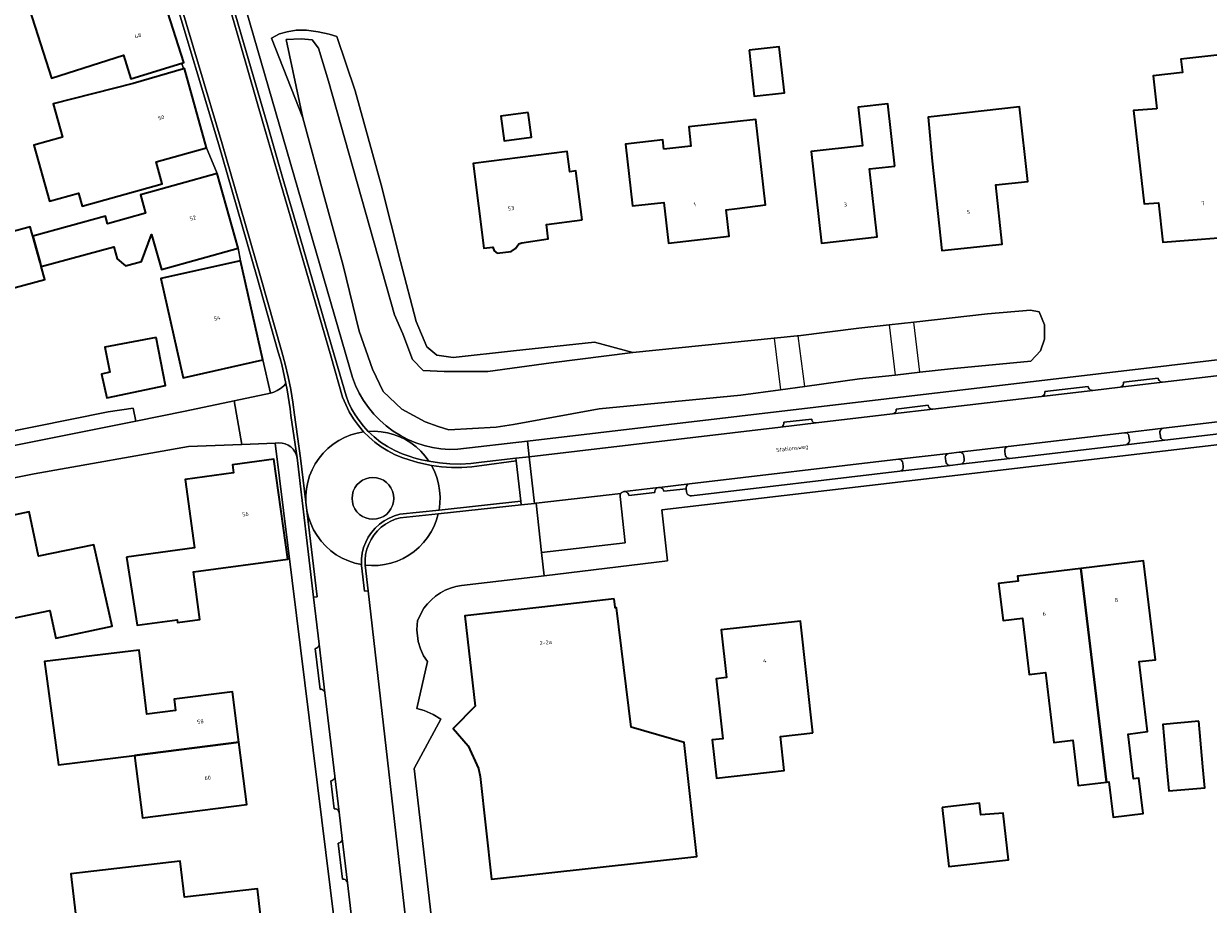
# Model space of a CAD drawing. Header units: metres. Extents: x 229229 to 231729, y 593167 to 595667.
# Tile 55 of 256: x 230175 to 230308, y 594217 to 594316. Entities that reach past the tile are written whole.
import ezdxf
from ezdxf.enums import TextEntityAlignment as Align

# ---------------------------------------------------------------- set-up
doc = ezdxf.new("R2010")
doc.units = ezdxf.units.M
for name, color, linetype, lineweight in [('B-WE-GR-GROENVOORZIENING-GV', 80, 'Continuous', 18), ('B-WE-KW-KUNSTWERK_DEK-GV', 170, 'Continuous', 18), ('B-WE-OG-BEBOUWING-GV', 7, 'Continuous', 35), ('B-WE-OG-BEBOUWING-T18', 10, 'Continuous', 18), ('B-WE-OG-TERREIN_ERF-GV', 7, 'Continuous', 18), ('B-WE-OG-TOPOGRAFIE-T18', 10, 'Continuous', 18), ('B-WE-OG-WATER-GV', 130, 'Continuous', 18), ('B-WE-OG-WATER_SLOOT-GV', 120, 'Continuous', 18), ('B-WE-VH-VERHARDING_GESLOTEN-GV', 252, 'Continuous', 18), ('B-WE-VH-VERHARDING_OPEN-GV', 252, 'Continuous', 18)]:
    doc.layers.add(name, color=color, linetype=linetype, lineweight=lineweight)
doc.styles.add('NLCS-ISO-M250-T18', font='NLCS-ISO.ttf', dxfattribs={"height": 0.45})

msp = doc.modelspace()

# ---------------------------------------------------------------- linework, layer by layer
at = {"layer": 'B-WE-GR-GROENVOORZIENING-GV'}
for points in [[(230318.016, 594270.524), (230318.157, 594270.572), (230318.276, 594270.661), (230318.362, 594270.782), (230318.407, 594270.924), (230318.405, 594271.073), (230318.362, 594271.435), (230318.329, 594271.58), (230318.253, 594271.708), (230318.142, 594271.806), (230318.005, 594271.865), (230317.857, 594271.879), (230303.138, 594270.149), (230302.997, 594270.101), (230302.878, 594270.012), (230302.792, 594269.891), (230302.748, 594269.749), (230302.75, 594269.6), (230302.792, 594269.238), (230302.825, 594269.093), (230302.901, 594268.965), (230303.013, 594268.866), (230303.15, 594268.808), (230303.298, 594268.794)], [(230298.913, 594268.278), (230299.054, 594268.326), (230299.173, 594268.415), (230299.259, 594268.536), (230299.303, 594268.678), (230299.301, 594268.827), (230299.258, 594269.189), (230299.226, 594269.334), (230299.15, 594269.462), (230299.038, 594269.561), (230298.901, 594269.62), (230298.753, 594269.633), (230285.669, 594268.095), (230285.528, 594268.047), (230285.409, 594267.958), (230285.323, 594267.837), (230285.279, 594267.695), (230285.281, 594267.546), (230285.323, 594267.184), (230285.356, 594267.039), (230285.432, 594266.911), (230285.544, 594266.813), (230285.681, 594266.754), (230285.829, 594266.74)], [(230273.453, 594265.285), (230273.594, 594265.333), (230273.713, 594265.422), (230273.799, 594265.543), (230273.844, 594265.685), (230273.842, 594265.834), (230273.799, 594266.196), (230273.767, 594266.341), (230273.691, 594266.469), (230273.579, 594266.568), (230273.442, 594266.627), (230273.294, 594266.64), (230249.783, 594263.877), (230249.642, 594263.829), (230249.523, 594263.74), (230249.437, 594263.619), (230249.392, 594263.477), (230249.394, 594263.328), (230249.437, 594262.966), (230249.479, 594262.815), (230249.566, 594262.685), (230249.689, 594262.588), (230249.836, 594262.533), (230249.992, 594262.527)], [(230280.653, 594267.002), (230280.62, 594267.147), (230280.544, 594267.275), (230280.432, 594267.374), (230280.295, 594267.432), (230280.147, 594267.446), (230278.972, 594267.308), (230278.831, 594267.26), (230278.712, 594267.171), (230278.626, 594267.05), (230278.582, 594266.908), (230278.584, 594266.759), (230278.626, 594266.397), (230278.659, 594266.252), (230278.735, 594266.124), (230278.847, 594266.025), (230278.984, 594265.967), (230279.132, 594265.953), (230280.307, 594266.091), (230280.448, 594266.139), (230280.567, 594266.228), (230280.653, 594266.349), (230280.697, 594266.491), (230280.695, 594266.64)]]:
    msp.add_lwpolyline(points, close=True, dxfattribs=at)
at = {"layer": 'B-WE-KW-KUNSTWERK_DEK-GV'}
for points in [[(230275.698, 594276.433), (230275.034, 594282.081), (230272.258, 594281.769), (230272.922, 594276.123)], [(230262.758, 594274.839), (230262.03, 594280.54), (230261.9, 594280.524), (230259.3, 594280.262), (230260.039, 594274.471)]]:
    msp.add_lwpolyline(points, close=True, dxfattribs=at)
at = {"layer": 'B-WE-OG-BEBOUWING-GV'}
for points in [[(230192.622, 594311.227), (230192.859, 594311.3), (230190.148, 594319.757), (230190.135, 594319.753), (230184.681, 594318.005), (230183.997, 594320.167), (230175.487, 594317.245), (230177.962, 594309.537), (230186.06, 594312.129), (230186.878, 594309.451)], [(230256.49, 594312.664), (230257.077, 594307.496), (230260.477, 594307.883), (230259.89, 594313.051)], [(230302.398, 594306.09), (230299.778, 594305.894), (230300.951, 594295.369), (230302.589, 594295.495), (230303.076, 594291.076), (230312.722, 594291.827), (230311.044, 594306.817), (230310.767, 594306.797), (230310.44, 594309.716), (230310.159, 594312.222), (230305.108, 594311.656), (230305.274, 594310.173), (230301.982, 594309.804)], [(230192.809, 594310.585), (230187.156, 594308.942), (230178.141, 594306.648), (230179.186, 594302.898), (230175.946, 594302.001), (230177.71, 594295.671), (230180.992, 594296.578), (230181.397, 594295.126), (230190.422, 594297.623), (230189.728, 594300.115), (230195.403, 594301.69), (230192.919, 594310.617)], [(230272.914, 594299.628), (230272.125, 594306.63), (230268.764, 594306.258), (230269.252, 594301.927), (230263.485, 594301.289), (230264.638, 594290.976), (230270.896, 594291.668), (230270.042, 594299.31)], [(230231.631, 594305.667), (230228.538, 594305.259), (230228.903, 594302.489), (230231.996, 594302.897)], [(230277.107, 594300.18), (230278.184, 594290.118), (230284.992, 594290.842), (230284.28, 594297.503), (230287.872, 594297.906), (230286.936, 594306.294), (230276.662, 594305.148)], [(230246.877, 594301.531), (230246.758, 594302.574), (230242.58, 594302.103), (230243.373, 594295.145), (230246.884, 594295.541), (230247.403, 594290.956), (230254.234, 594291.727), (230253.895, 594294.702), (230255.151, 594294.844), (230258.325, 594295.257), (230257.257, 594304.882), (230249.705, 594304.044), (230249.946, 594301.872)], [(230237.71, 594293.568), (230236.994, 594299.091), (230236.312, 594299.002), (230236.016, 594301.273), (230225.41, 594299.906), (230226.619, 594290.396), (230227.62, 594290.525), (230227.798, 594290.093), (230228.112, 594289.821), (230229.713, 594290.023), (230230.201, 594290.361), (230230.564, 594290.871), (230230.904, 594290.977), (230233.881, 594291.436), (230233.675, 594293.047)], [(230184.262, 594293.145), (230184.029, 594293.99), (230175.84, 594291.749), (230176.661, 594288.778), (230176.786, 594288.325), (230184.975, 594290.561), (230185.354, 594289.189), (230186.282, 594288.397), (230188.069, 594288.893), (230189.223, 594291.933), (230190.333, 594287.993), (230198.966, 594290.413), (230196.6, 594298.812), (230187.967, 594296.39), (230188.542, 594294.351)], [(230176.661, 594288.778), (230175.84, 594291.749), (230175.74, 594292.114), (230175.55, 594292.809), (230175.288, 594292.737), (230170.841, 594291.52), (230171.944, 594287.488), (230172.466, 594285.579), (230177.184, 594286.875), (230176.786, 594288.325)], [(230199.231, 594288.984), (230190.255, 594286.971), (230192.781, 594275.82), (230201.756, 594277.815)], [(230189.751, 594280.344), (230183.942, 594279.259), (230184.504, 594276.458), (230183.578, 594276.211), (230184.167, 594273.538), (230190.772, 594274.934)], [(230186.386, 594255.635), (230187.576, 594247.967), (230192.112, 594248.579), (230192.152, 594248.28), (230194.648, 594248.617), (230193.925, 594253.978), (230204.538, 594255.409), (230202.962, 594266.647), (230198.318, 594266.021), (230198.44, 594265.114), (230193.009, 594264.382), (230194.049, 594256.668)], [(230172.213, 594248.454), (230177.763, 594249.623), (230178.42, 594246.504), (230184.795, 594247.848), (230182.704, 594257.001), (230176.471, 594255.752), (230175.421, 594260.735), (230171.194, 594259.844), (230169.913, 594261.06), (230164.26, 594259.869), (230166.549, 594249.007), (230170.707, 594249.884)], [(230293.833, 594254.349), (230296.715, 594230.307), (230297.001, 594230.342), (230297.477, 594226.363), (230300.841, 594226.765), (230300.365, 594230.744), (230299.763, 594230.672), (230299.158, 594235.727), (230301.355, 594235.99), (230300.412, 594243.874), (230302.227, 594244.091), (230300.898, 594255.194)], [(230296.715, 594230.307), (230293.833, 594254.349), (230286.707, 594253.496), (230286.775, 594252.93), (230284.579, 594252.667), (230285.077, 594248.507), (230287.273, 594248.77), (230288.033, 594242.414), (230289.853, 594242.631), (230290.794, 594234.767), (230292.925, 594235.022), (230293.535, 594229.927)], [(230241.302, 594250.933), (230233.137, 594250), (230224.474, 594249.01), (230225.634, 594238.857), (230223.18, 594236.363), (230224.841, 594234.399), (230226.007, 594231.847), (230226.226, 594230.945), (230227.471, 594219.387), (230250.619, 594221.958), (230249.196, 594234.769), (230243.219, 594236.49), (230241.557, 594249.927), (230241.428, 594249.911), (230241.417, 594250)], [(230263.66, 594235.851), (230262.259, 594248.434), (230253.349, 594247.442), (230253.946, 594242.076), (230252.769, 594241.945), (230253.522, 594235.184), (230252.349, 594235.054), (230252.827, 594230.761), (230260.442, 594231.609), (230260.015, 594235.446)], [(230187.3, 594233.321), (230199.047, 594234.799), (230198.314, 594240.488), (230191.747, 594239.641), (230191.911, 594238.369), (230188.696, 594237.955), (230187.833, 594245.162), (230177.154, 594243.883), (230178.718, 594232.241)], [(230307.131, 594237.157), (230303.073, 594236.799), (230303.526, 594231.686), (230303.735, 594229.318), (230307.793, 594229.676), (230307.584, 594232.044)], [(230187.3, 594233.321), (230188.207, 594226.28), (230199.95, 594227.794), (230199.047, 594234.799)], [(230278.217, 594227.457), (230278.966, 594220.819), (230285.677, 594221.554), (230285.083, 594226.805), (230282.586, 594226.635), (230282.431, 594227.942)], [(230191.684, 594204.24), (230202.616, 594205.507), (230201.131, 594218.317), (230192.923, 594217.365), (230192.452, 594221.43), (230180.125, 594220.008), (230181.199, 594210.743), (230190.801, 594211.856), (230191.089, 594209.371), (230188.088, 594209.023), (230188.683, 594203.892)]]:
    msp.add_lwpolyline(points, close=True, dxfattribs=at)
at = {"layer": 'B-WE-OG-TERREIN_ERF-GV'}
for points in [[(230198.716, 594321.232), (230211.833, 594275.854), (230212.178, 594274.954), (230212.594, 594274.085), (230213.079, 594273.253), (230213.629, 594272.462), (230214.242, 594271.719), (230214.913, 594271.027), (230215.638, 594270.392), (230216.411, 594269.818), (230217.229, 594269.308), (230218.084, 594268.866), (230218.973, 594268.494), (230219.889, 594268.195), (230220.827, 594267.972), (230221.779, 594267.825), (230222.74, 594267.755), (230223.703, 594267.763), (230231.538, 594268.686), (230440.944, 594293.341)], [(230170.841, 594291.52), (230175.288, 594292.737), (230175.55, 594292.809), (230175.74, 594292.114), (230175.84, 594291.749), (230184.029, 594293.99), (230184.262, 594293.145), (230188.542, 594294.351), (230187.967, 594296.39), (230196.6, 594298.812), (230195.403, 594301.69), (230189.728, 594300.115), (230190.422, 594297.623), (230181.397, 594295.126), (230180.992, 594296.578), (230177.71, 594295.671), (230175.946, 594302.001), (230179.186, 594302.898), (230178.141, 594306.648), (230187.156, 594308.942), (230192.809, 594310.585), (230192.622, 594311.227), (230186.878, 594309.451), (230186.06, 594312.129), (230177.962, 594309.537), (230175.487, 594317.245)], [(230126.441, 594260.298), (230184.314, 594271.986), (230187.131, 594272.39), (230187.457, 594270.945), (230192.998, 594272.063), (230198.506, 594273.199), (230202.604, 594274.063), (230201.756, 594277.815), (230192.781, 594275.82), (230190.255, 594286.971), (230199.231, 594288.984), (230198.966, 594290.413), (230190.333, 594287.993), (230189.223, 594291.933), (230188.069, 594288.893), (230186.282, 594288.397), (230185.354, 594289.189), (230184.975, 594290.561), (230176.786, 594288.325), (230177.184, 594286.875), (230172.466, 594285.579)], [(230441.401, 594283.772), (230246.676, 594260.953), (230247.299, 594255.194), (230233.418, 594253.543), (230224.108, 594252.436), (230223.483, 594252.321), (230222.874, 594252.142), (230222.286, 594251.902), (230221.726, 594251.602), (230221.2, 594251.245), (230220.713, 594250.837), (230220.271, 594250.381), (230219.879, 594249.881), (230219.143, 594248.509), (230219.088, 594247.449), (230219.224, 594246.131), (230219.478, 594245.296), (230219.833, 594244.511), (230220.293, 594243.874), (230219.066, 594238.611), (230219.892, 594238.369), (230220.931, 594237.923), (230221.764, 594237.381), (230218.772, 594231.855), (230221.322, 594209.774)], [(230173.553, 594196.865), (230197.414, 594199.908), (230210.054, 594201.356), (230210.508, 594201.153), (230211.494, 594197.403), (230212.213, 594197.493), (230213.133, 594197.593), (230213.719, 594198.338), (230213.235, 594202.397), (230212.52, 594202.964), (230211.272, 594202.804), (230211.247, 594203.001), (230203.128, 594268.457), (230199.381, 594268.308), (230193.39, 594268.07), (230176.008, 594265.007), (230134.912, 594256.733)]]:
    msp.add_lwpolyline(points, dxfattribs=at)
for points in [[(230268.834, 594281.383), (230272.258, 594281.769), (230275.034, 594282.081), (230283.344, 594283.017), (230288.171, 594283.429), (230289.152, 594283.23), (230289.74, 594281.773), (230289.74, 594280.147), (230289.292, 594278.858), (230288.221, 594277.695), (230279.171, 594276.822), (230275.698, 594276.433), (230272.922, 594276.123), (230268.928, 594275.676), (230262.758, 594274.839), (230260.039, 594274.471), (230255.555, 594273.863), (230239.612, 594272.321), (230229.969, 594270.567), (230227.999, 594270.262), (230222.673, 594269.938), (230221.479, 594270.312), (230220.017, 594270.843), (230217.38, 594272.29), (230215.297, 594274.273), (230214.096, 594276.779), (230212.571, 594281.072), (230210.789, 594288.438), (230208.613, 594296.363), (230206.252, 594305.07), (230202.707, 594314.019), (230203.609, 594314.529), (230204.486, 594314.754), (230205.497, 594314.91), (230206.644, 594314.907), (230207.96, 594314.754), (230209.205, 594314.479), (230210.081, 594314.2), (230212.133, 594308.09), (230215.065, 594297.515), (230217.249, 594288.91), (230219.013, 594282.13), (230220.203, 594279.308), (230221.323, 594278.342), (230223.163, 594278.106), (230229.975, 594278.836), (230239.099, 594279.835), (230243.383, 594278.66), (230259.3, 594280.262), (230261.9, 594280.524), (230262.03, 594280.54)], [(230260.477, 594307.883), (230257.077, 594307.496), (230256.49, 594312.664), (230259.89, 594313.051)], [(230312.722, 594291.827), (230303.076, 594291.076), (230302.589, 594295.495), (230300.951, 594295.369), (230299.778, 594305.894), (230302.398, 594306.09), (230301.982, 594309.804), (230305.274, 594310.173), (230305.108, 594311.656), (230310.159, 594312.222), (230310.44, 594309.716), (230310.767, 594306.797), (230311.044, 594306.817)], [(230272.914, 594299.628), (230270.042, 594299.31), (230270.896, 594291.668), (230264.638, 594290.976), (230263.485, 594301.289), (230269.252, 594301.927), (230268.764, 594306.258), (230272.125, 594306.63)], [(230231.631, 594305.667), (230231.996, 594302.897), (230228.903, 594302.489), (230228.538, 594305.259)], [(230284.992, 594290.842), (230278.184, 594290.118), (230277.107, 594300.18), (230276.662, 594305.148), (230286.936, 594306.294), (230287.872, 594297.906), (230284.28, 594297.503)], [(230254.234, 594291.727), (230247.403, 594290.956), (230246.884, 594295.541), (230243.373, 594295.145), (230242.58, 594302.103), (230246.758, 594302.574), (230246.877, 594301.531), (230249.946, 594301.872), (230249.705, 594304.044), (230257.257, 594304.882), (230258.325, 594295.257), (230255.151, 594294.844), (230253.895, 594294.702)], [(230237.71, 594293.568), (230233.675, 594293.047), (230233.881, 594291.436), (230230.904, 594290.977), (230230.564, 594290.871), (230230.201, 594290.361), (230229.713, 594290.023), (230228.112, 594289.821), (230227.798, 594290.093), (230227.62, 594290.525), (230226.619, 594290.396), (230225.41, 594299.906), (230236.016, 594301.273), (230236.312, 594299.002), (230236.994, 594299.091)], [(230189.751, 594280.344), (230190.772, 594274.934), (230184.167, 594273.538), (230183.578, 594276.211), (230184.504, 594276.458), (230183.942, 594279.259)], [(230193.009, 594264.382), (230198.44, 594265.114), (230198.318, 594266.021), (230202.962, 594266.647), (230204.538, 594255.409), (230193.925, 594253.978), (230194.648, 594248.617), (230192.152, 594248.28), (230192.112, 594248.579), (230187.576, 594247.967), (230186.386, 594255.635), (230194.049, 594256.668)], [(230172.213, 594248.454), (230170.707, 594249.884), (230166.549, 594249.007), (230164.26, 594259.869), (230169.913, 594261.06), (230171.194, 594259.844), (230175.421, 594260.735), (230176.471, 594255.752), (230182.704, 594257.001), (230184.795, 594247.848), (230178.42, 594246.504), (230177.763, 594249.623)], [(230290.794, 594234.767), (230289.853, 594242.631), (230288.033, 594242.414), (230287.273, 594248.77), (230285.077, 594248.507), (230284.579, 594252.667), (230286.775, 594252.93), (230286.707, 594253.496), (230293.833, 594254.349), (230300.898, 594255.194), (230302.227, 594244.091), (230300.412, 594243.874), (230301.355, 594235.99), (230299.158, 594235.727), (230299.763, 594230.672), (230300.365, 594230.744), (230300.841, 594226.765), (230297.477, 594226.363), (230297.001, 594230.342), (230296.715, 594230.307), (230293.535, 594229.927), (230292.925, 594235.022)], [(230227.471, 594219.387), (230226.226, 594230.945), (230226.007, 594231.847), (230224.841, 594234.399), (230223.18, 594236.363), (230225.634, 594238.857), (230224.474, 594249.01), (230233.137, 594250), (230241.302, 594250.933), (230241.417, 594250), (230241.428, 594249.911), (230241.557, 594249.927), (230243.219, 594236.49), (230249.196, 594234.769), (230250.619, 594221.958)], [(230263.66, 594235.851), (230260.015, 594235.446), (230260.442, 594231.609), (230252.827, 594230.761), (230252.349, 594235.054), (230253.522, 594235.184), (230252.769, 594241.945), (230253.946, 594242.076), (230253.349, 594247.442), (230262.259, 594248.434)], [(230199.047, 594234.799), (230199.95, 594227.794), (230188.207, 594226.28), (230187.3, 594233.321), (230178.718, 594232.241), (230177.154, 594243.883), (230187.833, 594245.162), (230188.696, 594237.955), (230191.911, 594238.369), (230191.747, 594239.641), (230198.314, 594240.488)], [(230303.526, 594231.686), (230303.073, 594236.799), (230307.131, 594237.157), (230307.584, 594232.044), (230307.793, 594229.676), (230303.735, 594229.318)], [(230278.217, 594227.457), (230282.431, 594227.942), (230282.586, 594226.635), (230285.083, 594226.805), (230285.677, 594221.554), (230278.966, 594220.819)], [(230192.452, 594221.43), (230192.923, 594217.365), (230201.131, 594218.317), (230202.616, 594205.507), (230191.684, 594204.24), (230188.683, 594203.892), (230188.088, 594209.023), (230191.089, 594209.371), (230190.801, 594211.856), (230181.199, 594210.743), (230180.125, 594220.008)]]:
    msp.add_lwpolyline(points, close=True, dxfattribs=at)
at = {"layer": 'B-WE-OG-WATER-GV'}
msp.add_lwpolyline([(230243.383, 594278.66), (230234.204, 594277.481), (230227.061, 594276.528), (230222.159, 594276.5), (230219.778, 594276.64), (230218.601, 594277.873), (230217.509, 594280.76), (230216.555, 594282.902), (230209.149, 594309.201), (230207.992, 594312.898), (230207.286, 594313.853), (230206.063, 594313.951), (230204.387, 594313.893), (230206.252, 594305.07), (230208.613, 594296.363), (230210.789, 594288.438), (230212.571, 594281.072), (230214.096, 594276.779), (230215.297, 594274.273), (230217.38, 594272.29), (230220.017, 594270.843), (230221.479, 594270.312), (230222.673, 594269.938), (230227.999, 594270.262), (230229.969, 594270.567), (230239.612, 594272.321), (230255.555, 594273.863), (230260.039, 594274.471), (230262.758, 594274.839), (230268.928, 594275.676), (230272.922, 594276.123), (230275.698, 594276.433), (230279.171, 594276.822), (230288.221, 594277.695), (230289.292, 594278.858), (230289.74, 594280.147), (230289.74, 594281.773), (230289.152, 594283.23), (230288.171, 594283.429), (230283.344, 594283.017), (230275.034, 594282.081), (230272.258, 594281.769), (230268.834, 594281.383), (230262.03, 594280.54), (230261.9, 594280.524), (230259.3, 594280.262)], close=True, dxfattribs=at)
at = {"layer": 'B-WE-OG-WATER_SLOOT-GV'}
msp.add_lwpolyline([(230207.286, 594313.853), (230207.992, 594312.898), (230209.149, 594309.201), (230216.555, 594282.902), (230217.509, 594280.76), (230218.601, 594277.873), (230219.778, 594276.64), (230222.159, 594276.5), (230227.061, 594276.528), (230234.204, 594277.481), (230243.383, 594278.66), (230239.099, 594279.835), (230229.975, 594278.836), (230223.163, 594278.106), (230221.323, 594278.342), (230220.203, 594279.308), (230219.013, 594282.13), (230217.249, 594288.91), (230215.065, 594297.515), (230212.133, 594308.09), (230210.081, 594314.2), (230209.205, 594314.479), (230207.96, 594314.754), (230206.644, 594314.907), (230205.497, 594314.91), (230204.486, 594314.754), (230203.609, 594314.529), (230202.707, 594314.019), (230206.252, 594305.07), (230204.387, 594313.893), (230206.063, 594313.951)], close=True, dxfattribs=at)
at = {"layer": 'B-WE-VH-VERHARDING_GESLOTEN-GV'}
msp.add_lwpolyline([(230318.691, 594277.159), (230303.047, 594275.318), (230298.252, 594274.753), (230295.174, 594274.391), (230289.397, 594273.71), (230277.167, 594272.27), (230272.649, 594271.738), (230264.04, 594270.725), (230260.018, 594270.251), (230231.733, 594266.921), (230232.311, 594261.675), (230232.519, 594261.698), (230242.039, 594262.781), (230242.093, 594262.851), (230242.158, 594262.911), (230242.233, 594262.958), (230242.315, 594262.991), (230242.402, 594263.009), (230242.455, 594263.015), (230246.27, 594263.464), (230246.389, 594263.478), (230249.783, 594263.877), (230273.294, 594266.64), (230278.972, 594267.308), (230280.147, 594267.446), (230285.669, 594268.095), (230298.753, 594269.633), (230303.138, 594270.149), (230317.857, 594271.879)], dxfattribs=at)
at = {"layer": 'B-WE-VH-VERHARDING_OPEN-GV'}
for points in [[(230197.616, 594320.29), (230199.642, 594313.264), (230202.175, 594304.536), (230203.987, 594298.244), (230205.652, 594292.617), (230209.773, 594278.384), (230211.106, 594273.767), (230211.397, 594273.034), (230211.741, 594272.323), (230212.135, 594271.64), (230212.577, 594270.986), (230213.065, 594270.366), (230213.596, 594269.783), (230214.323, 594269.8), (230215.049, 594269.747), (230215.765, 594269.625), (230216.467, 594269.434), (230217.148, 594269.177), (230217.8, 594268.856), (230218.419, 594268.473), (230218.998, 594268.033), (230219.531, 594267.539), (230220.015, 594266.996), (230220.445, 594266.409), (230221.617, 594266.23), (230222.798, 594266.129), (230223.983, 594266.107), (230225.167, 594266.165), (230226.345, 594266.301), (230230.244, 594266.772), (230231.733, 594266.921), (230231.538, 594268.686), (230223.703, 594267.763), (230222.74, 594267.755), (230221.779, 594267.825), (230220.827, 594267.972), (230219.889, 594268.195), (230218.973, 594268.494), (230218.084, 594268.866), (230217.229, 594269.308), (230216.411, 594269.818), (230215.638, 594270.392), (230214.913, 594271.027), (230214.242, 594271.719), (230213.629, 594272.462), (230213.079, 594273.253), (230212.594, 594274.085), (230212.178, 594274.954), (230211.833, 594275.854), (230198.716, 594321.232)], [(230190.148, 594319.757), (230192.859, 594311.3), (230192.622, 594311.227), (230192.809, 594310.585), (230192.919, 594310.617), (230195.403, 594301.69), (230196.6, 594298.812), (230198.966, 594290.413), (230199.231, 594288.984), (230201.756, 594277.815), (230202.604, 594274.063), (230202.996, 594274.207), (230203.371, 594274.392), (230203.723, 594274.616), (230204.05, 594274.876), (230204.347, 594275.17), (230204.198, 594275.881), (230204.038, 594276.589), (230203.865, 594277.295), (230203.68, 594277.997), (230203.483, 594278.696), (230201.062, 594287.192), (230197.75, 594298.642), (230196.784, 594302.022), (230191.438, 594319.93)], [(230191.438, 594319.93), (230196.784, 594302.022), (230197.75, 594298.642), (230201.062, 594287.192), (230203.483, 594278.696), (230203.68, 594277.997), (230203.865, 594277.295), (230204.038, 594276.589), (230204.198, 594275.881), (230204.347, 594275.17), (230204.484, 594274.457), (230204.608, 594273.741), (230204.721, 594273.023), (230204.821, 594272.304), (230204.908, 594271.583), (230205.59, 594266.809), (230207.455, 594251.109), (230207.852, 594251.157), (230206.699, 594260.873), (230206.586, 594261.831), (230206.001, 594266.757), (230205.305, 594271.634), (230205.118, 594273.069), (230204.883, 594274.497), (230204.6, 594275.916), (230204.269, 594277.325), (230203.891, 594278.722), (230201.447, 594287.302), (230198.135, 594298.753), (230197.168, 594302.134), (230191.823, 594320.038)], [(230191.823, 594320.038), (230197.168, 594302.134), (230198.135, 594298.753), (230201.447, 594287.302), (230203.891, 594278.722), (230204.269, 594277.325), (230204.6, 594275.916), (230204.883, 594274.497), (230205.118, 594273.069), (230205.305, 594271.634), (230206.001, 594266.757), (230206.586, 594261.831), (230206.582, 594262.58), (230206.653, 594263.326), (230206.797, 594264.061), (230207.013, 594264.779), (230207.299, 594265.471), (230207.652, 594266.132), (230208.069, 594266.754), (230208.546, 594267.333), (230209.077, 594267.861), (230209.658, 594268.334), (230210.283, 594268.747), (230210.945, 594269.097), (230211.639, 594269.379), (230212.358, 594269.591), (230213.094, 594269.731), (230212.496, 594270.431), (230211.956, 594271.178), (230211.48, 594271.965), (230211.068, 594272.789), (230210.725, 594273.644), (230209.388, 594278.273), (230205.268, 594292.504), (230203.604, 594298.132), (230201.79, 594304.425), (230199.258, 594313.153), (230197.231, 594320.181)], [(230197.231, 594320.181), (230199.258, 594313.153), (230201.79, 594304.425), (230203.604, 594298.132), (230205.268, 594292.504), (230209.388, 594278.273), (230210.725, 594273.644), (230211.068, 594272.789), (230211.48, 594271.965), (230211.956, 594271.178), (230212.496, 594270.431), (230213.094, 594269.731), (230213.708, 594269.117), (230214.368, 594268.551), (230215.069, 594268.038), (230215.808, 594267.58), (230216.579, 594267.18), (230217.379, 594266.84), (230218.202, 594266.562), (230218.699, 594266.41), (230219.201, 594266.272), (230219.706, 594266.15), (230220.214, 594266.042), (230220.726, 594265.95), (230221.856, 594265.8), (230222.993, 594265.723), (230224.133, 594265.72), (230225.271, 594265.79), (230226.402, 594265.934), (230230.279, 594266.454), (230230.244, 594266.772), (230226.345, 594266.301), (230225.167, 594266.165), (230223.983, 594266.107), (230222.798, 594266.129), (230221.617, 594266.23), (230220.445, 594266.409), (230220.015, 594266.495), (230219.587, 594266.592), (230219.162, 594266.699), (230218.739, 594266.816), (230218.32, 594266.944), (230217.442, 594267.244), (230216.592, 594267.617), (230215.776, 594268.061), (230215.002, 594268.573), (230214.273, 594269.148), (230213.596, 594269.783), (230213.065, 594270.366), (230212.577, 594270.986), (230212.135, 594271.64), (230211.741, 594272.323), (230211.397, 594273.034), (230211.106, 594273.767), (230209.773, 594278.384), (230205.652, 594292.617), (230203.987, 594298.244), (230202.175, 594304.536), (230199.642, 594313.264), (230197.616, 594320.29)], [(230440.944, 594293.341), (230231.538, 594268.686), (230231.733, 594266.921), (230260.018, 594270.251), (230260.159, 594270.299), (230260.278, 594270.388), (230260.364, 594270.509), (230260.408, 594270.651), (230260.406, 594270.8), (230263.535, 594271.169), (230263.567, 594271.024), (230263.643, 594270.896), (230263.755, 594270.797), (230263.892, 594270.739), (230264.04, 594270.725), (230272.649, 594271.738), (230272.79, 594271.786), (230272.909, 594271.875), (230272.995, 594271.997), (230273.039, 594272.139), (230273.037, 594272.288), (230276.662, 594272.714), (230276.695, 594272.569), (230276.771, 594272.441), (230276.882, 594272.343), (230277.019, 594272.284), (230277.167, 594272.27), (230289.397, 594273.71), (230289.538, 594273.758), (230289.657, 594273.847), (230289.743, 594273.969), (230289.787, 594274.111), (230289.785, 594274.26), (230294.669, 594274.834), (230294.702, 594274.689), (230294.778, 594274.561), (230294.889, 594274.463), (230295.026, 594274.404), (230295.174, 594274.391), (230298.252, 594274.753), (230298.393, 594274.801), (230298.512, 594274.89), (230298.598, 594275.011), (230298.643, 594275.153), (230298.641, 594275.302), (230302.542, 594275.761), (230302.575, 594275.616), (230302.651, 594275.488), (230302.762, 594275.39), (230302.899, 594275.331), (230303.047, 594275.318), (230318.691, 594277.159)], [(230318.016, 594270.524), (230303.298, 594268.794), (230298.913, 594268.278), (230285.829, 594266.74), (230280.307, 594266.091), (230279.132, 594265.953), (230273.453, 594265.285), (230249.992, 594262.527), (230249.836, 594262.533), (230249.689, 594262.588), (230249.566, 594262.685), (230249.479, 594262.815), (230249.437, 594262.966), (230249.394, 594263.328), (230246.894, 594263.034), (230246.861, 594263.179), (230246.785, 594263.307), (230246.674, 594263.405), (230246.537, 594263.464), (230246.389, 594263.478), (230246.27, 594263.464), (230246.129, 594263.416), (230246.01, 594263.327), (230245.924, 594263.206), (230245.88, 594263.064), (230245.882, 594262.915), (230242.96, 594262.571), (230242.928, 594262.716), (230242.852, 594262.844), (230242.74, 594262.943), (230242.603, 594263.002), (230242.455, 594263.015), (230242.402, 594263.009), (230242.315, 594262.991), (230242.233, 594262.958), (230242.158, 594262.911), (230242.093, 594262.851), (230242.039, 594262.781), (230242.006, 594262.722), (230241.982, 594262.659), (230241.967, 594262.593), (230241.96, 594262.526), (230241.963, 594262.458), (230242.537, 594257.252), (230233.131, 594256.146), (230233.418, 594253.543), (230247.299, 594255.194), (230246.676, 594260.953), (230441.401, 594283.772)], [(230173.557, 594268.155), (230187.457, 594270.945), (230187.131, 594272.39), (230184.314, 594271.986), (230126.441, 594260.298)], [(230212.632, 594207.478), (230211.265, 594218.997), (230211.217, 594219.138), (230211.128, 594219.257), (230211.007, 594219.343), (230210.865, 594219.387), (230210.716, 594219.385), (230210.234, 594223.449), (230210.379, 594223.482), (230210.507, 594223.558), (230210.605, 594223.67), (230210.664, 594223.807), (230210.677, 594223.955), (230210.326, 594226.916), (230210.278, 594227.057), (230210.189, 594227.176), (230210.067, 594227.262), (230209.925, 594227.306), (230209.776, 594227.304), (230209.402, 594230.459), (230209.547, 594230.492), (230209.675, 594230.568), (230209.773, 594230.679), (230209.832, 594230.816), (230209.845, 594230.964), (230208.73, 594240.365), (230208.682, 594240.506), (230208.593, 594240.625), (230208.471, 594240.711), (230208.329, 594240.755), (230208.18, 594240.753), (230207.637, 594245.334), (230207.782, 594245.367), (230207.91, 594245.443), (230208.008, 594245.555), (230208.067, 594245.692), (230208.08, 594245.84), (230207.455, 594251.109), (230205.59, 594266.809), (230205.505, 594267.161), (230205.356, 594267.492), (230205.149, 594267.789), (230204.89, 594268.042), (230204.589, 594268.243), (230204.255, 594268.385), (230203.901, 594268.463), (230203.539, 594268.473), (230203.128, 594268.457), (230211.247, 594203.001)], [(230221.322, 594209.774), (230218.772, 594231.855), (230221.764, 594237.381), (230220.931, 594237.923), (230219.892, 594238.369), (230219.066, 594238.611), (230220.293, 594243.874), (230219.833, 594244.511), (230219.478, 594245.296), (230219.224, 594246.131), (230219.088, 594247.449), (230219.143, 594248.509), (230219.879, 594249.881), (230220.271, 594250.381), (230220.713, 594250.837), (230221.2, 594251.245), (230221.726, 594251.602), (230222.286, 594251.902), (230222.874, 594252.142), (230223.483, 594252.321), (230224.108, 594252.436), (230233.418, 594253.543), (230233.131, 594256.146), (230232.519, 594261.698), (230232.311, 594261.675), (230230.817, 594261.511), (230221.498, 594260.515), (230221.296, 594259.809), (230221.026, 594259.126), (230220.691, 594258.472), (230220.295, 594257.854), (230219.84, 594257.278), (230219.332, 594256.748), (230218.775, 594256.27), (230218.174, 594255.848), (230217.534, 594255.486), (230216.863, 594255.189), (230216.166, 594254.957), (230215.45, 594254.795), (230214.722, 594254.702), (230213.988, 594254.681), (230213.255, 594254.731), (230213.587, 594251.835), (230218.445, 594209.442)], [(230218.445, 594209.442), (230213.587, 594251.835), (230213.189, 594251.79), (230212.856, 594254.706), (230212.851, 594254.79), (230212.103, 594254.959), (230211.375, 594255.202), (230210.676, 594255.518), (230210.012, 594255.903), (230209.391, 594256.354), (230208.819, 594256.865), (230208.302, 594257.431), (230207.844, 594258.047), (230207.452, 594258.706), (230207.128, 594259.402), (230206.876, 594260.126), (230206.699, 594260.873), (230207.852, 594251.157), (230207.455, 594251.109), (230208.08, 594245.84), (230208.73, 594240.365), (230209.845, 594230.964), (230210.326, 594226.916), (230210.677, 594223.955), (230211.265, 594218.997), (230212.632, 594207.478)]]:
    msp.add_lwpolyline(points, dxfattribs=at)
for points in [[(230204.908, 594271.583), (230204.821, 594272.304), (230204.721, 594273.023), (230204.608, 594273.741), (230204.484, 594274.457), (230204.347, 594275.17), (230204.05, 594274.876), (230203.723, 594274.616), (230203.371, 594274.392), (230202.996, 594274.207), (230202.604, 594274.063), (230198.506, 594273.199), (230199.381, 594268.308), (230203.128, 594268.457), (230203.539, 594268.473), (230203.901, 594268.463), (230204.255, 594268.385), (230204.589, 594268.243), (230204.89, 594268.042), (230205.149, 594267.789), (230205.356, 594267.492), (230205.505, 594267.161), (230205.59, 594266.809)], [(230295.174, 594274.391), (230295.026, 594274.404), (230294.889, 594274.463), (230294.778, 594274.561), (230294.702, 594274.689), (230294.669, 594274.834), (230289.785, 594274.26), (230289.787, 594274.111), (230289.743, 594273.969), (230289.657, 594273.847), (230289.538, 594273.758), (230289.397, 594273.71)], [(230303.047, 594275.318), (230302.899, 594275.331), (230302.762, 594275.39), (230302.651, 594275.488), (230302.575, 594275.616), (230302.542, 594275.761), (230298.641, 594275.302), (230298.643, 594275.153), (230298.598, 594275.011), (230298.512, 594274.89), (230298.393, 594274.801), (230298.252, 594274.753)], [(230120.416, 594253.806), (230125.838, 594254.916), (230127.035, 594255.161), (230134.912, 594256.733), (230176.008, 594265.007), (230193.39, 594268.07), (230199.381, 594268.308), (230198.506, 594273.199), (230192.998, 594272.063), (230187.457, 594270.945), (230173.557, 594268.155), (230168.585, 594267.156), (230127.641, 594258.937), (230118.046, 594257.006), (230118.685, 594253.452)], [(230277.167, 594272.27), (230277.019, 594272.284), (230276.882, 594272.343), (230276.771, 594272.441), (230276.695, 594272.569), (230276.662, 594272.714), (230273.037, 594272.288), (230273.039, 594272.139), (230272.995, 594271.997), (230272.909, 594271.875), (230272.79, 594271.786), (230272.649, 594271.738)], [(230263.535, 594271.169), (230260.406, 594270.8), (230260.408, 594270.651), (230260.364, 594270.509), (230260.278, 594270.388), (230260.159, 594270.299), (230260.018, 594270.251), (230264.04, 594270.725), (230263.892, 594270.739), (230263.755, 594270.797), (230263.643, 594270.896), (230263.567, 594271.024)], [(230220.726, 594265.95), (230220.214, 594266.042), (230219.706, 594266.15), (230219.201, 594266.272), (230218.699, 594266.41), (230218.202, 594266.562), (230217.379, 594266.84), (230216.579, 594267.18), (230215.808, 594267.58), (230215.069, 594268.038), (230214.368, 594268.551), (230213.708, 594269.117), (230213.094, 594269.731), (230212.358, 594269.591), (230211.639, 594269.379), (230210.945, 594269.097), (230210.283, 594268.747), (230209.658, 594268.334), (230209.077, 594267.861), (230208.546, 594267.333), (230208.069, 594266.754), (230207.652, 594266.132), (230207.299, 594265.471), (230207.013, 594264.779), (230206.797, 594264.061), (230206.653, 594263.326), (230206.582, 594262.58), (230206.586, 594261.831), (230206.699, 594260.873), (230206.876, 594260.126), (230207.128, 594259.402), (230207.452, 594258.706), (230207.844, 594258.047), (230208.302, 594257.431), (230208.819, 594256.865), (230209.391, 594256.354), (230210.012, 594255.903), (230210.676, 594255.518), (230211.375, 594255.202), (230212.103, 594254.959), (230212.851, 594254.79), (230212.857, 594255.434), (230212.939, 594256.074), (230213.094, 594256.699), (230213.321, 594257.302), (230213.616, 594257.875), (230213.976, 594258.41), (230214.396, 594258.899), (230214.869, 594259.335), (230215.391, 594259.714), (230215.953, 594260.03), (230216.547, 594260.278), (230217.167, 594260.455), (230221.582, 594260.927), (230221.675, 594261.663), (230221.696, 594262.405), (230221.643, 594263.145), (230221.519, 594263.877), (230221.323, 594264.593), (230221.058, 594265.286)], [(230213.596, 594269.783), (230214.273, 594269.148), (230215.002, 594268.573), (230215.776, 594268.061), (230216.592, 594267.617), (230217.442, 594267.244), (230218.32, 594266.944), (230218.739, 594266.816), (230219.162, 594266.699), (230219.587, 594266.592), (230220.015, 594266.495), (230220.445, 594266.409), (230220.015, 594266.996), (230219.531, 594267.539), (230218.998, 594268.033), (230218.419, 594268.473), (230217.8, 594268.856), (230217.148, 594269.177), (230216.467, 594269.434), (230215.765, 594269.625), (230215.049, 594269.747), (230214.323, 594269.8)], [(230302.792, 594269.238), (230302.75, 594269.6), (230302.748, 594269.749), (230302.792, 594269.891), (230302.878, 594270.012), (230302.997, 594270.101), (230303.138, 594270.149), (230298.753, 594269.633), (230298.901, 594269.62), (230299.038, 594269.561), (230299.15, 594269.462), (230299.226, 594269.334), (230299.258, 594269.189), (230299.301, 594268.827), (230299.303, 594268.678), (230299.259, 594268.536), (230299.173, 594268.415), (230299.054, 594268.326), (230298.913, 594268.278), (230303.298, 594268.794), (230303.15, 594268.808), (230303.013, 594268.866), (230302.901, 594268.965), (230302.825, 594269.093)], [(230285.323, 594267.184), (230285.281, 594267.546), (230285.279, 594267.695), (230285.323, 594267.837), (230285.409, 594267.958), (230285.528, 594268.047), (230285.669, 594268.095), (230280.147, 594267.446), (230280.295, 594267.432), (230280.432, 594267.374), (230280.544, 594267.275), (230280.62, 594267.147), (230280.653, 594267.002), (230280.695, 594266.64), (230280.697, 594266.491), (230280.653, 594266.349), (230280.567, 594266.228), (230280.448, 594266.139), (230280.307, 594266.091), (230285.829, 594266.74), (230285.681, 594266.754), (230285.544, 594266.813), (230285.432, 594266.911), (230285.356, 594267.039)], [(230231.733, 594266.921), (230230.244, 594266.772), (230230.279, 594266.454), (230230.774, 594261.908), (230230.817, 594261.511), (230232.311, 594261.675)], [(230278.626, 594266.397), (230278.584, 594266.759), (230278.582, 594266.908), (230278.626, 594267.05), (230278.712, 594267.171), (230278.831, 594267.26), (230278.972, 594267.308), (230273.294, 594266.64), (230273.442, 594266.627), (230273.579, 594266.568), (230273.691, 594266.469), (230273.767, 594266.341), (230273.799, 594266.196), (230273.842, 594265.834), (230273.844, 594265.685), (230273.799, 594265.543), (230273.713, 594265.422), (230273.594, 594265.333), (230273.453, 594265.285), (230279.132, 594265.953), (230278.984, 594265.967), (230278.847, 594266.025), (230278.735, 594266.124), (230278.659, 594266.252)], [(230230.279, 594266.454), (230226.402, 594265.934), (230225.271, 594265.79), (230224.133, 594265.72), (230222.993, 594265.723), (230221.856, 594265.8), (230220.726, 594265.95), (230221.058, 594265.286), (230221.323, 594264.593), (230221.519, 594263.877), (230221.643, 594263.145), (230221.696, 594262.405), (230221.675, 594261.663), (230221.582, 594260.927), (230230.774, 594261.908)], [(230216.486, 594262.241), (230216.45, 594261.833), (230216.344, 594261.437), (230216.171, 594261.066), (230215.936, 594260.73), (230215.647, 594260.441), (230215.311, 594260.206), (230214.94, 594260.033), (230214.544, 594259.927), (230214.136, 594259.891), (230213.728, 594259.927), (230213.332, 594260.033), (230212.961, 594260.206), (230212.625, 594260.441), (230212.336, 594260.73), (230212.101, 594261.066), (230211.928, 594261.437), (230211.822, 594261.833), (230211.786, 594262.241), (230211.822, 594262.649), (230211.928, 594263.045), (230212.101, 594263.416), (230212.336, 594263.752), (230212.625, 594264.041), (230212.961, 594264.276), (230213.332, 594264.449), (230213.728, 594264.555), (230214.136, 594264.591), (230214.544, 594264.555), (230214.94, 594264.449), (230215.311, 594264.276), (230215.647, 594264.041), (230215.936, 594263.752), (230216.171, 594263.416), (230216.344, 594263.045), (230216.45, 594262.649)], [(230211.786, 594262.241), (230211.822, 594261.833), (230211.928, 594261.437), (230212.101, 594261.066), (230212.336, 594260.73), (230212.625, 594260.441), (230212.961, 594260.206), (230213.332, 594260.033), (230213.728, 594259.927), (230214.136, 594259.891), (230214.544, 594259.927), (230214.94, 594260.033), (230215.311, 594260.206), (230215.647, 594260.441), (230215.936, 594260.73), (230216.171, 594261.066), (230216.344, 594261.437), (230216.45, 594261.833), (230216.486, 594262.241), (230216.45, 594262.649), (230216.344, 594263.045), (230216.171, 594263.416), (230215.936, 594263.752), (230215.647, 594264.041), (230215.311, 594264.276), (230214.94, 594264.449), (230214.544, 594264.555), (230214.136, 594264.591), (230213.728, 594264.555), (230213.332, 594264.449), (230212.961, 594264.276), (230212.625, 594264.041), (230212.336, 594263.752), (230212.101, 594263.416), (230211.928, 594263.045), (230211.822, 594262.649)], [(230249.783, 594263.877), (230246.389, 594263.478), (230246.537, 594263.464), (230246.674, 594263.405), (230246.785, 594263.307), (230246.861, 594263.179), (230246.894, 594263.034), (230249.394, 594263.328), (230249.392, 594263.477), (230249.437, 594263.619), (230249.523, 594263.74), (230249.642, 594263.829)], [(230241.963, 594262.458), (230241.96, 594262.526), (230241.967, 594262.593), (230241.982, 594262.659), (230242.006, 594262.722), (230242.039, 594262.781), (230232.519, 594261.698), (230233.131, 594256.146), (230242.537, 594257.252)], [(230246.27, 594263.464), (230242.455, 594263.015), (230242.603, 594263.002), (230242.74, 594262.943), (230242.852, 594262.844), (230242.928, 594262.716), (230242.96, 594262.571), (230245.882, 594262.915), (230245.88, 594263.064), (230245.924, 594263.206), (230246.01, 594263.327), (230246.129, 594263.416)], [(230230.817, 594261.511), (230230.774, 594261.908), (230221.582, 594260.927), (230217.167, 594260.455), (230216.547, 594260.278), (230215.953, 594260.03), (230215.391, 594259.714), (230214.869, 594259.335), (230214.396, 594258.899), (230213.976, 594258.41), (230213.616, 594257.875), (230213.321, 594257.302), (230213.094, 594256.699), (230212.939, 594256.074), (230212.857, 594255.434), (230212.851, 594254.79), (230212.856, 594254.706), (230213.189, 594251.79), (230213.587, 594251.835), (230213.255, 594254.731), (230213.252, 594255.332), (230213.319, 594255.928), (230213.456, 594256.513), (230213.659, 594257.078), (230213.928, 594257.616), (230214.257, 594258.118), (230214.643, 594258.578), (230215.079, 594258.991), (230215.561, 594259.349), (230216.081, 594259.649), (230216.633, 594259.886), (230217.209, 594260.057), (230221.498, 594260.515)], [(230221.498, 594260.515), (230217.209, 594260.057), (230216.633, 594259.886), (230216.081, 594259.649), (230215.561, 594259.349), (230215.079, 594258.991), (230214.643, 594258.578), (230214.257, 594258.118), (230213.928, 594257.616), (230213.659, 594257.078), (230213.456, 594256.513), (230213.319, 594255.928), (230213.252, 594255.332), (230213.255, 594254.731), (230213.988, 594254.681), (230214.722, 594254.702), (230215.45, 594254.795), (230216.166, 594254.957), (230216.863, 594255.189), (230217.534, 594255.486), (230218.174, 594255.848), (230218.775, 594256.27), (230219.332, 594256.748), (230219.84, 594257.278), (230220.295, 594257.854), (230220.691, 594258.472), (230221.026, 594259.126), (230221.296, 594259.809)], [(230208.08, 594245.84), (230208.067, 594245.692), (230208.008, 594245.555), (230207.91, 594245.443), (230207.782, 594245.367), (230207.637, 594245.334), (230208.18, 594240.753), (230208.329, 594240.755), (230208.471, 594240.711), (230208.593, 594240.625), (230208.682, 594240.506), (230208.73, 594240.365)], [(230209.845, 594230.964), (230209.832, 594230.816), (230209.773, 594230.679), (230209.675, 594230.568), (230209.547, 594230.492), (230209.402, 594230.459), (230209.776, 594227.304), (230209.925, 594227.306), (230210.067, 594227.262), (230210.189, 594227.176), (230210.278, 594227.057), (230210.326, 594226.916)], [(230210.677, 594223.955), (230210.664, 594223.807), (230210.605, 594223.67), (230210.507, 594223.558), (230210.379, 594223.482), (230210.234, 594223.449), (230210.716, 594219.385), (230210.865, 594219.387), (230211.007, 594219.343), (230211.128, 594219.257), (230211.217, 594219.138), (230211.265, 594218.997)]]:
    msp.add_lwpolyline(points, close=True, dxfattribs=at)

# ---------------------------------------------------------------- texts
at = {"layer": 'B-WE-OG-BEBOUWING-T18', "style": 'NLCS-ISO-M250-T18'}
for s, rotation, p in [('48', 17.8, (230187.694, 594314.307)), ('50', 15.5, (230190.307, 594305.081)), ('53', 7.4, (230229.683, 594294.876)), ('1', 6.3, (230250.37, 594295.316)), ('3', 6.3, (230267.327, 594295.298)), ('5', 6.3, (230281.165, 594294.458)), ('7', 6.3, (230307.589, 594295.439)), ('52', 15.7, (230193.86, 594293.787)), ('54', 12.7, (230196.592, 594282.517)), ('56', 7.7, (230199.789, 594260.472)), ('8', 6.8, (230297.841, 594250.8)), ('6', 6.8, (230289.716, 594249.254)), ('2-2a', 6.3, (230233.591, 594246.026)), ('4', 6.3, (230258.247, 594243.963)), ('58', 7.6, (230194.713, 594237.132)), ('60', 7.3, (230195.531, 594230.785))]:
    msp.add_text(s, height=0.45, rotation=rotation, dxfattribs=at).set_placement(p, align=Align.MIDDLE)
at = {"layer": 'B-WE-OG-TOPOGRAFIE-T18', "style": 'NLCS-ISO-M250-T18'}
msp.add_text('Stationsweg', height=0.45, rotation=6.7, dxfattribs=at).set_placement((230261.351, 594267.822), align=Align.MIDDLE)

doc.saveas('drawing.dxf')
